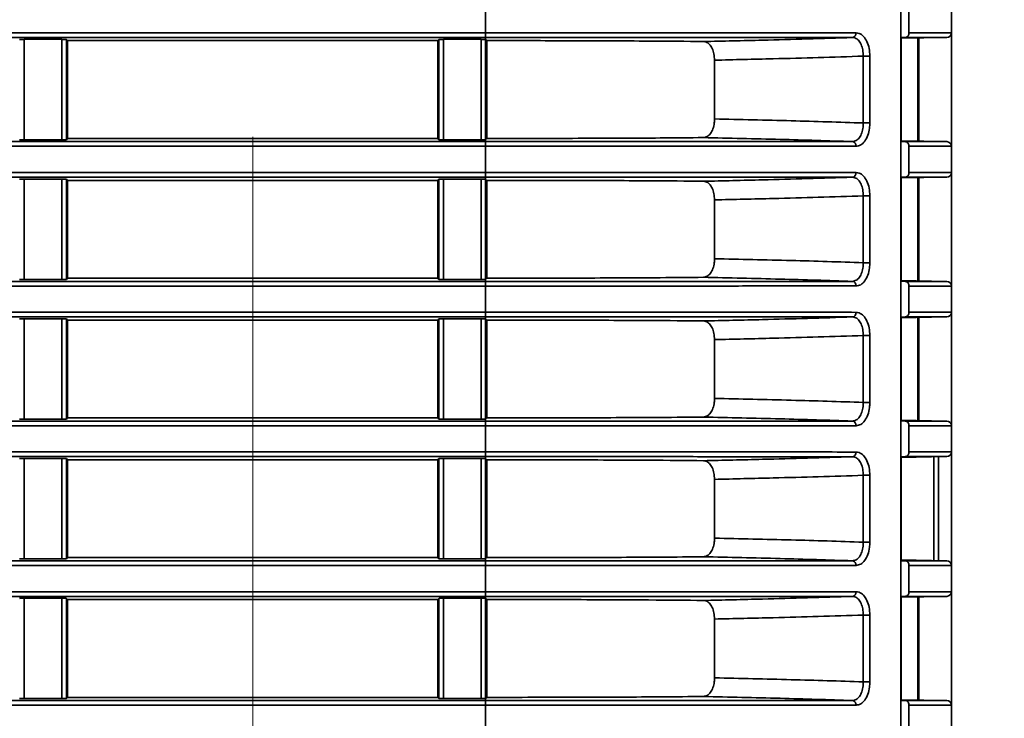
# Model space of a CAD drawing. Header units: millimetres. Extents: x 0 to 1118, y 0 to 864.
# Tile 235 of 250: x 1043 to 1056, y 469 to 478. Entities that reach past the tile are written whole.
import ezdxf

# ---------------------------------------------------------------- set-up
doc = ezdxf.new("R2010")
doc.units = ezdxf.units.MM
doc.linetypes.add('CENTERX2', pattern=[20.32, 12.7, -2.54, 2.54, -2.54])
doc.styles.add('SLDTEXTSTYLE0', font='TXT', dxfattribs={"width": 0.605})
doc.dimstyles.new('SLDDIMSTYLE3', dxfattribs={"dimtxt": 4.233333, "dimasz": 4.572, "dimexe": 0, "dimexo": 0.0625, "dimgap": 1.058333, "dimtad": 0, "dimtih": 1, "dimtoh": 1, "dimdec": 1, "dimlfac": 4, "dimrnd": 1e-09, "dimzin": 4, "dimdsep": 46, "dimtxsty": 'SLDTEXTSTYLE0', "dimsah": 1, "dimcen": 0.09, "dimadec": 0, "dimazin": 1, "dimtfac": 1, "dimtofl": 0, "dimtmove": 0, "dimatfit": 3, "dimfxl": 1, "dimfrac": 2, "dimtolj": 1, "dimtzin": 12, "dimarcsym": 0})

# ---------------------------------------------------------------- blocks, each defined once
blk = doc.blocks.new('_D_21')
at = {"color": 7, "linetype": 'Continuous', "lineweight": 0}
for p, q in [((934.937, 497.024), (1079.54, 497.024)), ((1077.94, 497.024), (1077.94, 476.868)), ((1085.54, 475.898), (1084.084, 475.898)), ((1084.084, 475.898), (1084.084, 469.401)), ((1093.624, 475.898), (1095.079, 475.898)), ((1095.079, 475.898), (1095.079, 469.401)), ((1084.084, 469.401), (1085.54, 469.401)), ((1095.079, 469.401), (1093.624, 469.401)), ((1077.94, 448.274), (1077.94, 468.431)), ((934.937, 448.274), (1079.54, 448.274))]:
    blk.add_line(p, q, dxfattribs=at)
at = {"color": 7, "linetype": 'Continuous', "lineweight": 18}
for points in [[(1077.94, 497.024), (1077.178, 492.452), (1078.702, 492.452)], [(1077.94, 448.274), (1078.702, 452.846), (1077.178, 452.846)]]:
    blk.add_solid(points, dxfattribs=at)
at = {"color": 7, "linetype": 'Continuous', "lineweight": 18, "char_height": 4.2333, "attachment_point": 1, "style": 'SLDTEXTSTYLE0'}
for s, insert in [('3X', (1059.346, 474.858)), ('195.0', (1068.077, 474.858)), ('7.7', (1085.54, 474.858))]:
    blk.add_mtext(s, dxfattribs=dict(at, insert=insert))

msp = doc.modelspace()

# ---------------------------------------------------------------- linework, layer by layer
at = {"color": 7, "linetype": 'Continuous', "lineweight": 35}
for p, q in [((1054.533, 501.787), (1054.533, 445.849)), ((1048.962, 478.098), (1048.962, 478.45)), ((1054.643, 478.098), (1054.643, 478.45)), ((1055.212, 478.45), (1055.212, 478.098)), ((934.242, 478.098), (1048.962, 478.098)), ((1048.962, 478.036), (934.401, 478.036)), ((1042.773, 478.011), (1043.276, 478.011)), ((1042.773, 478.011), (1042.773, 476.663)), ((1043.276, 476.663), (1043.276, 478.011)), ((1043.338, 478.009), (1043.354, 477.993)), ((1043.338, 478.009), (1043.338, 476.664)), ((1048.32, 477.993), (1043.354, 477.993)), ((1043.354, 477.993), (1043.354, 476.68)), ((1048.32, 477.993), (1048.336, 478.009)), ((1048.32, 476.68), (1048.32, 477.993)), ((1048.336, 476.664), (1048.336, 478.009)), ((1048.398, 478.011), (1048.901, 478.011)), ((1048.398, 478.011), (1048.398, 476.663)), ((1048.901, 476.663), (1048.901, 478.011)), ((1048.962, 478.098), (1048.962, 478.036)), ((1048.962, 478.036), (1048.962, 478.01)), ((1048.962, 478.01), (1048.963, 478.009)), ((1048.963, 478.009), (1048.963, 476.664)), ((1048.979, 477.993), (1048.979, 476.68)), ((1054.592, 478.036), (1054.533, 478.034)), ((1055.151, 478.036), (1054.533, 478.025)), ((1054.537, 478.025), (1054.537, 476.648)), ((1054.761, 476.645), (1054.761, 478.029)), ((1054.775, 476.644), (1054.775, 478.029)), ((1055.212, 476.575), (1055.212, 478.098)), ((1052.034, 476.942), (1052.034, 477.731)), ((1054.118, 477.785), (1054.03, 477.785)), ((1054.03, 476.888), (1054.03, 477.785)), ((1054.118, 477.785), (1054.118, 476.888)), ((1054.118, 476.888), (1054.03, 476.888)), ((1043.276, 476.663), (1042.773, 476.663)), ((1043.354, 476.68), (1043.338, 476.664)), ((1048.32, 476.68), (1043.354, 476.68)), ((1048.336, 476.664), (1048.32, 476.68)), ((1048.901, 476.663), (1048.398, 476.663)), ((1048.963, 476.664), (1048.962, 476.664)), ((1048.962, 476.664), (1048.962, 476.638)), ((1048.979, 476.68), (1048.963, 476.664)), ((1048.962, 476.575), (933.7, 476.575)), ((934.048, 476.638), (1048.962, 476.638)), ((1048.962, 476.575), (1048.962, 476.638)), ((1048.962, 476.223), (1048.962, 476.575)), ((1054.533, 476.649), (1055.151, 476.638)), ((1054.533, 476.639), (1054.592, 476.638)), ((1054.643, 476.223), (1054.643, 476.575)), ((1055.212, 476.575), (1055.212, 476.223)), ((930.212, 476.223), (1048.962, 476.223)), ((1048.962, 476.161), (930.212, 476.161)), ((1042.773, 476.136), (1043.276, 476.136)), ((1042.773, 476.136), (1042.773, 474.788)), ((1043.276, 474.788), (1043.276, 476.136)), ((1043.338, 476.134), (1043.354, 476.118)), ((1043.338, 476.134), (1043.338, 474.789)), ((1048.32, 476.118), (1048.336, 476.134)), ((1048.336, 474.789), (1048.336, 476.134)), ((1048.398, 476.136), (1048.901, 476.136)), ((1048.398, 476.136), (1048.398, 474.788)), ((1048.901, 474.788), (1048.901, 476.136)), ((1048.962, 476.223), (1048.962, 476.161)), ((1048.962, 476.161), (1048.962, 476.135)), ((1048.962, 476.135), (1048.963, 476.134)), ((1048.963, 476.134), (1048.963, 474.789)), ((1054.592, 476.161), (1054.533, 476.159)), ((1055.151, 476.161), (1054.533, 476.15)), ((1054.537, 476.15), (1054.537, 474.773)), ((1054.761, 474.77), (1054.761, 476.154)), ((1054.775, 474.769), (1054.775, 476.154)), ((1055.212, 474.7), (1055.212, 476.223)), ((1048.32, 476.118), (1043.354, 476.118)), ((1043.354, 476.118), (1043.354, 474.805)), ((1048.32, 474.805), (1048.32, 476.118)), ((1048.979, 476.118), (1048.979, 474.805)), ((1054.03, 475.91), (1054.118, 475.91)), ((1054.03, 475.013), (1054.03, 475.91)), ((1054.118, 475.91), (1054.118, 475.013)), ((1052.034, 475.067), (1052.034, 475.856)), ((1054.03, 475.013), (1054.118, 475.013)), ((1043.354, 474.805), (1043.338, 474.789)), ((1048.32, 474.805), (1043.354, 474.805)), ((1048.336, 474.789), (1048.32, 474.805)), ((1048.979, 474.805), (1048.963, 474.789)), ((930.212, 474.763), (1048.962, 474.763)), ((1048.962, 474.7), (930.212, 474.7)), ((1043.276, 474.788), (1042.773, 474.788)), ((1048.901, 474.788), (1048.398, 474.788)), ((1048.963, 474.789), (1048.962, 474.789)), ((1048.962, 474.789), (1048.962, 474.763)), ((1048.962, 474.763), (1048.962, 474.7)), ((1048.962, 474.348), (1048.962, 474.7)), ((1054.533, 474.774), (1055.151, 474.763)), ((1054.533, 474.764), (1054.592, 474.763)), ((1054.643, 474.348), (1054.643, 474.7)), ((1055.212, 474.7), (1055.212, 474.348)), ((930.212, 474.348), (1048.962, 474.348)), ((1048.962, 474.286), (930.212, 474.286)), ((1048.962, 474.348), (1048.962, 474.286)), ((1048.962, 474.286), (1048.962, 474.26)), ((1054.592, 474.286), (1054.533, 474.284)), ((1055.151, 474.286), (1054.533, 474.275)), ((1054.537, 474.275), (1054.537, 472.898)), ((1054.761, 472.895), (1054.761, 474.279)), ((1054.775, 472.894), (1054.775, 474.279)), ((1055.212, 472.825), (1055.212, 474.348)), ((1042.773, 474.261), (1043.276, 474.261)), ((1042.773, 474.261), (1042.773, 472.913)), ((1043.276, 472.913), (1043.276, 474.261)), ((1043.338, 474.259), (1043.354, 474.243)), ((1043.338, 474.259), (1043.338, 472.914)), ((1048.32, 474.243), (1043.354, 474.243)), ((1043.354, 474.243), (1043.354, 472.93)), ((1048.32, 474.243), (1048.336, 474.259)), ((1048.32, 472.93), (1048.32, 474.243)), ((1048.336, 472.914), (1048.336, 474.259)), ((1048.398, 474.261), (1048.901, 474.261)), ((1048.398, 474.261), (1048.398, 472.913)), ((1048.901, 472.913), (1048.901, 474.261)), ((1048.962, 474.26), (1048.963, 474.259)), ((1048.963, 474.259), (1048.963, 472.914)), ((1048.979, 474.243), (1048.979, 472.93)), ((1054.118, 474.035), (1054.03, 474.035)), ((1054.03, 473.138), (1054.03, 474.035)), ((1054.118, 474.035), (1054.118, 473.138)), ((1052.034, 473.192), (1052.034, 473.981)), ((1054.118, 473.138), (1054.03, 473.138)), ((1048.962, 472.825), (1021.423, 472.825)), ((1021.473, 472.888), (1048.962, 472.888)), ((1043.276, 472.913), (1042.773, 472.913)), ((1043.354, 472.93), (1043.338, 472.914)), ((1048.32, 472.93), (1043.354, 472.93)), ((1048.336, 472.914), (1048.32, 472.93)), ((1048.901, 472.913), (1048.398, 472.913)), ((1048.963, 472.914), (1048.962, 472.914)), ((1048.962, 472.914), (1048.962, 472.888)), ((1048.962, 472.825), (1048.962, 472.888)), ((1048.962, 472.473), (1048.962, 472.825)), ((1048.979, 472.93), (1048.963, 472.914)), ((1054.533, 472.899), (1055.151, 472.888)), ((1054.533, 472.889), (1054.592, 472.888)), ((1054.643, 472.473), (1054.643, 472.825)), ((1055.212, 472.825), (1055.212, 472.473)), ((1021.423, 472.473), (1048.962, 472.473)), ((1048.962, 472.473), (1048.962, 472.411)), ((1055.212, 470.95), (1055.212, 472.473)), ((1048.962, 472.411), (1021.473, 472.411)), ((1042.773, 472.386), (1043.276, 472.386)), ((1042.773, 472.386), (1042.773, 471.038)), ((1043.276, 471.038), (1043.276, 472.386)), ((1043.338, 472.384), (1043.354, 472.368)), ((1043.338, 472.384), (1043.338, 471.039)), ((1048.32, 472.368), (1043.354, 472.368)), ((1043.354, 472.368), (1043.354, 471.055)), ((1048.32, 472.368), (1048.336, 472.384)), ((1048.32, 471.055), (1048.32, 472.368)), ((1048.336, 471.039), (1048.336, 472.384)), ((1048.398, 472.386), (1048.901, 472.386)), ((1048.398, 472.386), (1048.398, 471.038)), ((1048.901, 471.038), (1048.901, 472.386)), ((1048.962, 472.411), (1048.962, 472.385)), ((1048.962, 472.385), (1048.963, 472.384)), ((1048.963, 472.384), (1048.963, 471.039)), ((1048.979, 472.368), (1048.979, 471.055)), ((1054.592, 472.411), (1054.533, 472.409)), ((1055.151, 472.411), (1054.533, 472.4)), ((1054.537, 472.4), (1054.537, 471.023)), ((1054.978, 471.016), (1054.978, 472.408)), ((1055.037, 472.409), (1055.037, 471.015)), ((1054.118, 472.16), (1054.03, 472.16)), ((1054.03, 471.263), (1054.03, 472.16)), ((1054.118, 472.16), (1054.118, 471.263)), ((1052.034, 471.317), (1052.034, 472.106)), ((1054.118, 471.263), (1054.03, 471.263)), ((930.212, 471.013), (1048.962, 471.013)), ((1043.276, 471.038), (1042.773, 471.038)), ((1043.354, 471.055), (1043.338, 471.039)), ((1048.32, 471.055), (1043.354, 471.055)), ((1048.336, 471.039), (1048.32, 471.055)), ((1048.901, 471.038), (1048.398, 471.038)), ((1048.963, 471.039), (1048.962, 471.039)), ((1048.962, 471.039), (1048.962, 471.013)), ((1048.962, 470.95), (1048.962, 471.013)), ((1048.979, 471.055), (1048.963, 471.039)), ((1054.533, 471.024), (1055.151, 471.013)), ((1054.533, 471.014), (1054.592, 471.013)), ((1048.962, 470.95), (930.212, 470.95)), ((1048.962, 470.598), (1048.962, 470.95)), ((1054.643, 470.598), (1054.643, 470.95)), ((1055.212, 470.95), (1055.212, 470.598)), ((930.212, 470.598), (1048.962, 470.598)), ((1048.962, 470.598), (1048.962, 470.536)), ((1055.212, 469.075), (1055.212, 470.598)), ((1048.962, 470.536), (930.212, 470.536)), ((1042.773, 470.511), (1043.276, 470.511)), ((1042.773, 470.511), (1042.773, 469.163)), ((1043.276, 469.163), (1043.276, 470.511)), ((1043.338, 470.509), (1043.354, 470.493)), ((1043.338, 470.509), (1043.338, 469.164)), ((1048.32, 470.493), (1043.354, 470.493)), ((1043.354, 470.493), (1043.354, 469.18)), ((1048.32, 470.493), (1048.336, 470.509)), ((1048.32, 469.18), (1048.32, 470.493)), ((1048.336, 469.164), (1048.336, 470.509)), ((1048.398, 470.511), (1048.901, 470.511)), ((1048.398, 470.511), (1048.398, 469.163)), ((1048.901, 469.163), (1048.901, 470.511)), ((1048.962, 470.536), (1048.962, 470.51)), ((1048.962, 470.51), (1048.963, 470.509)), ((1048.963, 470.509), (1048.963, 469.164)), ((1048.979, 470.493), (1048.979, 469.18)), ((1054.592, 470.536), (1054.533, 470.534)), ((1055.151, 470.536), (1054.533, 470.525)), ((1054.537, 470.525), (1054.537, 469.148)), ((1054.761, 469.145), (1054.761, 470.529)), ((1054.775, 469.144), (1054.775, 470.529)), ((1052.034, 469.442), (1052.034, 470.231)), ((1054.03, 470.285), (1054.118, 470.285)), ((1054.03, 469.388), (1054.03, 470.285)), ((1054.118, 470.285), (1054.118, 469.388)), ((1054.03, 469.388), (1054.118, 469.388)), ((930.212, 469.138), (1048.962, 469.138)), ((1043.276, 469.163), (1042.773, 469.163)), ((1043.354, 469.18), (1043.338, 469.164)), ((1048.32, 469.18), (1043.354, 469.18)), ((1048.336, 469.164), (1048.32, 469.18)), ((1048.901, 469.163), (1048.398, 469.163)), ((1048.963, 469.164), (1048.962, 469.164)), ((1048.962, 469.164), (1048.962, 469.138)), ((1048.962, 469.138), (1048.962, 469.075)), ((1048.979, 469.18), (1048.963, 469.164)), ((1054.533, 469.149), (1055.151, 469.138)), ((1054.533, 469.139), (1054.592, 469.138)), ((1048.962, 469.075), (930.212, 469.075)), ((1048.962, 468.723), (1048.962, 469.075)), ((1054.643, 468.723), (1054.643, 469.075)), ((1055.212, 469.075), (1055.212, 468.723))]:
    msp.add_line(p, q, dxfattribs=at)
at = {"color": 7, "linetype": 'CENTERX2', "lineweight": 18}
msp.add_line((1045.837, 497.024), (1045.837, 448.274), dxfattribs=at)
at = {"color": 7, "linetype": 'Continuous', "lineweight": 35, "flags": 128}
for points in [[(1048.963, 478.009), (1048.971, 478.002), (1048.979, 477.993)], [(1048.963, 476.134), (1048.971, 476.127), (1048.979, 476.118)], [(1048.963, 474.259), (1048.971, 474.252), (1048.979, 474.243)], [(1048.963, 472.384), (1048.971, 472.377), (1048.979, 472.368)], [(1048.963, 470.509), (1048.971, 470.502), (1048.979, 470.493)]]:
    msp.add_lwpolyline(points, dxfattribs=at)
at = {"color": 7, "linetype": 'Continuous', "lineweight": 35}
for centre, radius, start, end in [((1053.876, 478.092), 0.0577, 279.0857, 5.4786), ((1055.15, 478.098), 0.0625, 271, 0), ((1053.876, 476.581), 0.0577, 354.5214, 80.9143), ((1055.15, 476.575), 0.0625, 0, 89), ((1053.876, 476.217), 0.0577, 279.0857, 5.4786), ((1055.15, 476.223), 0.0625, 271, 0), ((1053.876, 474.706), 0.0577, 354.5214, 80.9143), ((1055.15, 474.7), 0.0625, 0, 89), ((1053.876, 474.342), 0.0577, 279.0857, 5.4786), ((1055.15, 474.348), 0.0625, 271, 0), ((1053.876, 472.831), 0.0577, 354.5214, 80.9143), ((1055.15, 472.825), 0.0625, 0, 89), ((1053.876, 472.467), 0.0577, 279.0857, 5.4786), ((1055.15, 472.473), 0.0625, 271, 0), ((1053.876, 470.956), 0.0577, 354.5214, 80.9143), ((1055.15, 470.95), 0.0625, 0, 89), ((1053.876, 470.592), 0.0577, 279.0857, 5.4786), ((1055.15, 470.598), 0.0625, 271, 0), ((1053.876, 469.081), 0.0577, 354.5214, 80.9143), ((1055.15, 469.075), 0.0625, 0, 89)]:
    msp.add_arc(centre, radius, start, end, dxfattribs=at)
for centre, start_param, end_param in [((1042.773, 478.009), 1.570796, 3.124139), ((1043.276, 478.009), 0.017453, 1.570796), ((1048.398, 478.009), 1.570796, 3.124139), ((1048.901, 478.009), 0.186295, 1.570796), ((1042.773, 476.664), 3.159046, 4.712389), ((1043.276, 476.664), 4.712389, 6.265732), ((1048.398, 476.664), 3.159046, 4.712389), ((1048.901, 476.664), 4.712389, 6.096891), ((1042.773, 476.134), 1.570796, 3.124139), ((1043.276, 476.134), 0.017453, 1.570796), ((1048.398, 476.134), 1.570796, 3.124139), ((1048.901, 476.134), 0.186295, 1.570796), ((1042.773, 474.789), 3.159046, 4.712389), ((1043.276, 474.789), 4.712389, 6.265732), ((1048.398, 474.789), 3.159046, 4.712389), ((1048.901, 474.789), 4.712389, 6.096891), ((1042.773, 474.259), 1.570796, 3.124139), ((1043.276, 474.259), 0.017453, 1.570796), ((1048.398, 474.259), 1.570796, 3.124139), ((1048.901, 474.259), 0.186295, 1.570796), ((1042.773, 472.914), 3.159046, 4.712389), ((1043.276, 472.914), 4.712389, 6.265732), ((1048.398, 472.914), 3.159046, 4.712389), ((1048.901, 472.914), 4.712389, 6.096891), ((1042.773, 472.384), 1.570796, 3.124139), ((1043.276, 472.384), 0.017453, 1.570796), ((1048.398, 472.384), 1.570796, 3.124139), ((1048.901, 472.384), 0.186295, 1.570796), ((1042.773, 471.039), 3.159046, 4.712389), ((1043.276, 471.039), 4.712389, 6.265732), ((1048.398, 471.039), 3.159046, 4.712389), ((1048.901, 471.039), 4.712389, 6.096891), ((1042.773, 470.509), 1.570796, 3.124139), ((1043.276, 470.509), 0.017453, 1.570796), ((1048.398, 470.509), 1.570796, 3.124139), ((1048.901, 470.509), 0.186295, 1.570796), ((1042.773, 469.164), 3.159046, 4.712389), ((1043.276, 469.164), 4.712389, 6.265732), ((1048.398, 469.164), 3.159046, 4.712389), ((1048.901, 469.164), 4.712389, 6.096891)]:
    msp.add_ellipse(centre, major_axis=(0.0625, 0), ratio=0.017455, start_param=start_param, end_param=end_param, dxfattribs=at)
for points, knots in [([(1048.962, 478.098), (1049.301, 478.098), (1049.989, 478.098), (1050.995, 478.098), (1051.961, 478.098), (1052.768, 478.098), (1053.431, 478.098), (1053.765, 478.098), (1053.933, 478.097)], [0, 0, 0, 0, 0.176962, 0.35883, 0.539613, 0.725638, 0.861726, 1, 1, 1, 1]), ([(1053.885, 478.035), (1053.719, 478.035), (1053.388, 478.035), (1052.736, 478.035), (1051.936, 478.035), (1050.984, 478.036), (1049.983, 478.036), (1049.302, 478.036), (1048.962, 478.036), (1048.962, 478.036)], [0, 0, 0, 0, 0.137189, 0.274379, 0.45778, 0.641182, 0.82059, 0.999997, 1, 1, 1, 1]), ([(1051.885, 477.981), (1051.652, 477.984), (1051.277, 477.987), (1050.616, 477.99), (1049.896, 477.993), (1049.33, 477.993), (1048.979, 477.993)], [0, 0, 0, 0, 0.304859, 0.492085, 0.684741, 1, 1, 1, 1]), ([(1051.885, 477.981), (1052.149, 477.987), (1052.816, 478.002), (1053.482, 478.022), (1053.885, 478.035)], [0, 0, 0, 0, 0.39555, 1, 1, 1, 1]), ([(1052.034, 477.731), (1052.032, 477.759), (1052.029, 477.816), (1052.004, 477.891), (1051.967, 477.947), (1051.925, 477.977), (1051.896, 477.98), (1051.885, 477.981)], [0, 0, 0, 0, 0.215877, 0.431756, 0.647527, 0.862942, 1, 1, 1, 1]), ([(1054.03, 477.785), (1054.029, 477.813), (1054.026, 477.869), (1054.002, 477.944), (1053.966, 478.001), (1053.924, 478.031), (1053.896, 478.034), (1053.885, 478.035)], [0, 0, 0, 0, 0.215032, 0.430055, 0.644976, 0.859537, 1, 1, 1, 1]), ([(1053.933, 478.097), (1053.947, 478.096), (1053.982, 478.092), (1054.034, 478.055), (1054.081, 477.984), (1054.112, 477.891), (1054.116, 477.82), (1054.118, 477.785)], [0, 0, 0, 0, 0.141134, 0.356492, 0.571563, 0.786006, 1, 1, 1, 1]), ([(1054.592, 478.036), (1054.598, 478.036), (1054.61, 478.038), (1054.626, 478.049), (1054.637, 478.066), (1054.643, 478.083), (1054.643, 478.094), (1054.643, 478.098)], [0, 0, 0, 0, 0.2218687, 0.4438015, 0.6638722, 0.8804035, 1, 1, 1, 1]), ([(1055.151, 478.036), (1055.151, 478.036), (1055.151, 478.036), (1055.127, 478.036), (1054.999, 478.036), (1054.805, 478.036), (1054.63, 478.036), (1054.592, 478.036)], [0, 0, 0, 0, 0.000006, 0.247902, 0.506176, 0.894395, 1, 1, 1, 1]), ([(1054.643, 478.098), (1054.683, 478.098), (1054.862, 478.098), (1055.058, 478.098), (1055.191, 478.098), (1055.205, 478.098), (1055.212, 478.098)], [0, 0, 0, 0, 0.109375, 0.495956, 0.753142, 1, 1, 1, 1]), ([(1054.03, 477.785), (1053.628, 477.772), (1052.962, 477.752), (1052.297, 477.737), (1052.034, 477.731)], [0, 0, 0, 0, 0.604849, 1, 1, 1, 1]), ([(1051.885, 476.692), (1051.902, 476.695), (1051.937, 476.701), (1051.982, 476.745), (1052.015, 476.808), (1052.032, 476.878), (1052.033, 476.924), (1052.034, 476.942)], [0, 0, 0, 0, 0.215427, 0.430867, 0.646097, 0.861632, 1, 1, 1, 1]), ([(1052.034, 476.942), (1052.377, 476.934), (1053.042, 476.92), (1053.708, 476.899), (1054.03, 476.888)], [0, 0, 0, 0, 0.515171, 1, 1, 1, 1]), ([(1053.885, 476.638), (1053.902, 476.641), (1053.936, 476.647), (1053.98, 476.69), (1054.012, 476.753), (1054.028, 476.823), (1054.03, 476.87), (1054.03, 476.888)], [0, 0, 0, 0, 0.214295, 0.428548, 0.642846, 0.857571, 1, 1, 1, 1]), ([(1054.118, 476.888), (1054.117, 476.865), (1054.115, 476.807), (1054.093, 476.719), (1054.052, 476.64), (1053.997, 476.586), (1053.954, 476.579), (1053.933, 476.576)], [0, 0, 0, 0, 0.141717, 0.35566, 0.569846, 0.784702, 1, 1, 1, 1]), ([(1051.885, 476.692), (1051.7, 476.69), (1051.374, 476.687), (1050.789, 476.684), (1050.217, 476.682), (1049.605, 476.681), (1049.19, 476.68), (1048.979, 476.68)], [0, 0, 0, 0, 0.246567, 0.433599, 0.626055, 0.810433, 1, 1, 1, 1]), ([(1053.885, 476.638), (1053.562, 476.649), (1052.895, 476.67), (1052.229, 476.684), (1051.885, 476.692)], [0, 0, 0, 0, 0.4848, 1, 1, 1, 1]), ([(1048.962, 476.638), (1048.962, 476.638), (1049.302, 476.638), (1049.983, 476.638), (1050.984, 476.638), (1051.936, 476.638), (1052.736, 476.638), (1053.388, 476.638), (1053.719, 476.638), (1053.885, 476.638)], [0, 0, 0, 0, 0.000003, 0.17941, 0.358818, 0.54222, 0.725621, 0.862811, 1, 1, 1, 1]), ([(1053.933, 476.576), (1053.768, 476.576), (1053.434, 476.576), (1052.779, 476.576), (1051.97, 476.575), (1051.013, 476.575), (1049.998, 476.575), (1049.311, 476.575), (1048.962, 476.575)], [0, 0, 0, 0, 0.136087, 0.274362, 0.455144, 0.64117, 0.818132, 1, 1, 1, 1]), ([(1054.643, 476.575), (1054.643, 476.582), (1054.642, 476.596), (1054.633, 476.615), (1054.62, 476.629), (1054.606, 476.637), (1054.596, 476.637), (1054.592, 476.638)], [0, 0, 0, 0, 0.212908, 0.425763, 0.640154, 0.857879, 1, 1, 1, 1]), ([(1054.592, 476.638), (1054.63, 476.638), (1054.805, 476.638), (1054.999, 476.638), (1055.127, 476.638), (1055.151, 476.638), (1055.151, 476.638), (1055.151, 476.638)], [0, 0, 0, 0, 0.105605, 0.493824, 0.752098, 0.999994, 1, 1, 1, 1]), ([(1055.212, 476.575), (1055.205, 476.575), (1055.191, 476.575), (1055.058, 476.575), (1054.862, 476.575), (1054.683, 476.575), (1054.643, 476.575)], [0, 0, 0, 0, 0.246858, 0.504044, 0.890625, 1, 1, 1, 1]), ([(1048.962, 476.223), (1049.301, 476.223), (1049.989, 476.223), (1050.995, 476.223), (1051.961, 476.223), (1052.768, 476.223), (1053.431, 476.223), (1053.765, 476.223), (1053.933, 476.222)], [0, 0, 0, 0, 0.1769617, 0.3588299, 0.5396128, 0.7256384, 0.8617256, 1, 1, 1, 1]), ([(1053.885, 476.16), (1053.719, 476.16), (1053.388, 476.16), (1052.736, 476.16), (1051.936, 476.16), (1050.984, 476.161), (1049.983, 476.161), (1049.302, 476.161), (1048.962, 476.161), (1048.962, 476.161)], [0, 0, 0, 0, 0.137189, 0.274379, 0.45778, 0.641182, 0.82059, 0.999997, 1, 1, 1, 1]), ([(1051.885, 476.106), (1052.149, 476.112), (1052.816, 476.127), (1053.482, 476.147), (1053.885, 476.16)], [0, 0, 0, 0, 0.39555, 1, 1, 1, 1]), ([(1054.03, 475.91), (1054.029, 475.938), (1054.026, 475.994), (1054.002, 476.069), (1053.966, 476.126), (1053.924, 476.156), (1053.896, 476.159), (1053.885, 476.16)], [0, 0, 0, 0, 0.215032, 0.430055, 0.644976, 0.859537, 1, 1, 1, 1]), ([(1053.933, 476.222), (1053.947, 476.221), (1053.982, 476.217), (1054.034, 476.18), (1054.081, 476.109), (1054.112, 476.016), (1054.116, 475.945), (1054.118, 475.91)], [0, 0, 0, 0, 0.141134, 0.356492, 0.571563, 0.786006, 1, 1, 1, 1]), ([(1054.592, 476.161), (1054.598, 476.161), (1054.61, 476.163), (1054.626, 476.174), (1054.637, 476.191), (1054.643, 476.208), (1054.643, 476.219), (1054.643, 476.223)], [0, 0, 0, 0, 0.221869, 0.443802, 0.663872, 0.880404, 1, 1, 1, 1]), ([(1055.151, 476.161), (1055.151, 476.161), (1055.151, 476.161), (1055.127, 476.161), (1054.999, 476.161), (1054.805, 476.161), (1054.63, 476.161), (1054.592, 476.161)], [0, 0, 0, 0, 0.000006, 0.247902, 0.506176, 0.894395, 1, 1, 1, 1]), ([(1054.643, 476.223), (1054.683, 476.223), (1054.862, 476.223), (1055.058, 476.223), (1055.191, 476.223), (1055.205, 476.223), (1055.212, 476.223)], [0, 0, 0, 0, 0.109375, 0.495956, 0.753142, 1, 1, 1, 1]), ([(1051.885, 476.106), (1051.652, 476.109), (1051.277, 476.112), (1050.616, 476.115), (1049.896, 476.118), (1049.33, 476.118), (1048.979, 476.118)], [0, 0, 0, 0, 0.304859, 0.492085, 0.684741, 1, 1, 1, 1]), ([(1052.034, 475.856), (1052.032, 475.884), (1052.029, 475.941), (1052.004, 476.016), (1051.967, 476.072), (1051.925, 476.102), (1051.896, 476.105), (1051.885, 476.106)], [0, 0, 0, 0, 0.215877, 0.431756, 0.647527, 0.862942, 1, 1, 1, 1]), ([(1054.03, 475.91), (1053.628, 475.897), (1052.962, 475.877), (1052.297, 475.862), (1052.034, 475.856)], [0, 0, 0, 0, 0.604849, 1, 1, 1, 1]), ([(1051.885, 474.817), (1051.902, 474.82), (1051.937, 474.826), (1051.982, 474.87), (1052.015, 474.933), (1052.032, 475.003), (1052.033, 475.049), (1052.034, 475.067)], [0, 0, 0, 0, 0.215427, 0.430867, 0.646097, 0.861632, 1, 1, 1, 1]), ([(1052.034, 475.067), (1052.377, 475.059), (1053.042, 475.045), (1053.708, 475.024), (1054.03, 475.013)], [0, 0, 0, 0, 0.5151714, 1, 1, 1, 1]), ([(1053.885, 474.763), (1053.902, 474.766), (1053.936, 474.772), (1053.98, 474.815), (1054.012, 474.878), (1054.028, 474.948), (1054.03, 474.995), (1054.03, 475.013)], [0, 0, 0, 0, 0.214295, 0.428548, 0.642846, 0.857571, 1, 1, 1, 1]), ([(1054.118, 475.013), (1054.117, 474.99), (1054.115, 474.932), (1054.093, 474.844), (1054.052, 474.765), (1053.997, 474.711), (1053.954, 474.704), (1053.933, 474.701)], [0, 0, 0, 0, 0.141717, 0.35566, 0.569846, 0.784702, 1, 1, 1, 1]), ([(1051.885, 474.817), (1051.7, 474.815), (1051.374, 474.812), (1050.789, 474.809), (1050.217, 474.807), (1049.605, 474.806), (1049.19, 474.805), (1048.979, 474.805)], [0, 0, 0, 0, 0.246567, 0.433599, 0.626055, 0.810433, 1, 1, 1, 1]), ([(1053.885, 474.763), (1053.562, 474.774), (1052.895, 474.795), (1052.229, 474.809), (1051.885, 474.817)], [0, 0, 0, 0, 0.4848, 1, 1, 1, 1]), ([(1048.962, 474.763), (1048.962, 474.763), (1049.302, 474.763), (1049.983, 474.763), (1050.984, 474.763), (1051.936, 474.763), (1052.736, 474.763), (1053.388, 474.763), (1053.719, 474.763), (1053.885, 474.763)], [0, 0, 0, 0, 0.0000026, 0.1794104, 0.3588182, 0.5422197, 0.7256213, 0.8628105, 1, 1, 1, 1]), ([(1053.933, 474.701), (1053.768, 474.701), (1053.434, 474.701), (1052.779, 474.701), (1051.97, 474.7), (1051.013, 474.7), (1049.998, 474.7), (1049.311, 474.7), (1048.962, 474.7)], [0, 0, 0, 0, 0.136087, 0.274362, 0.455144, 0.64117, 0.818132, 1, 1, 1, 1]), ([(1054.643, 474.7), (1054.643, 474.707), (1054.642, 474.721), (1054.633, 474.74), (1054.62, 474.754), (1054.606, 474.762), (1054.596, 474.762), (1054.592, 474.763)], [0, 0, 0, 0, 0.212908, 0.425763, 0.640154, 0.857879, 1, 1, 1, 1]), ([(1054.592, 474.763), (1054.63, 474.763), (1054.805, 474.763), (1054.999, 474.763), (1055.127, 474.763), (1055.151, 474.763), (1055.151, 474.763), (1055.151, 474.763)], [0, 0, 0, 0, 0.105605, 0.493824, 0.752098, 0.999994, 1, 1, 1, 1]), ([(1055.212, 474.7), (1055.205, 474.7), (1055.191, 474.7), (1055.058, 474.7), (1054.862, 474.7), (1054.683, 474.7), (1054.643, 474.7)], [0, 0, 0, 0, 0.246858, 0.504044, 0.890625, 1, 1, 1, 1]), ([(1048.962, 474.348), (1049.301, 474.348), (1049.989, 474.348), (1050.995, 474.348), (1051.961, 474.348), (1052.768, 474.348), (1053.431, 474.348), (1053.765, 474.348), (1053.933, 474.347)], [0, 0, 0, 0, 0.176962, 0.35883, 0.539613, 0.725638, 0.861726, 1, 1, 1, 1]), ([(1053.885, 474.285), (1053.719, 474.285), (1053.388, 474.285), (1052.736, 474.285), (1051.936, 474.285), (1050.984, 474.286), (1049.983, 474.286), (1049.302, 474.286), (1048.962, 474.286), (1048.962, 474.286)], [0, 0, 0, 0, 0.137189, 0.274379, 0.45778, 0.641182, 0.82059, 0.999997, 1, 1, 1, 1]), ([(1051.885, 474.231), (1052.149, 474.237), (1052.816, 474.252), (1053.482, 474.272), (1053.885, 474.285)], [0, 0, 0, 0, 0.39555, 1, 1, 1, 1]), ([(1054.03, 474.035), (1054.029, 474.063), (1054.026, 474.119), (1054.002, 474.194), (1053.966, 474.251), (1053.924, 474.281), (1053.896, 474.284), (1053.885, 474.285)], [0, 0, 0, 0, 0.215032, 0.430055, 0.644976, 0.859537, 1, 1, 1, 1]), ([(1053.933, 474.347), (1053.947, 474.346), (1053.982, 474.342), (1054.034, 474.305), (1054.081, 474.234), (1054.112, 474.141), (1054.116, 474.07), (1054.118, 474.035)], [0, 0, 0, 0, 0.141134, 0.356492, 0.571563, 0.786006, 1, 1, 1, 1]), ([(1054.592, 474.286), (1054.598, 474.286), (1054.61, 474.288), (1054.626, 474.299), (1054.637, 474.316), (1054.643, 474.333), (1054.643, 474.344), (1054.643, 474.348)], [0, 0, 0, 0, 0.221869, 0.443802, 0.663872, 0.880404, 1, 1, 1, 1]), ([(1055.151, 474.286), (1055.151, 474.286), (1055.151, 474.286), (1055.127, 474.286), (1054.999, 474.286), (1054.805, 474.286), (1054.63, 474.286), (1054.592, 474.286)], [0, 0, 0, 0, 0.000006, 0.247902, 0.506176, 0.894395, 1, 1, 1, 1]), ([(1054.643, 474.348), (1054.683, 474.348), (1054.862, 474.348), (1055.058, 474.348), (1055.191, 474.348), (1055.205, 474.348), (1055.212, 474.348)], [0, 0, 0, 0, 0.109375, 0.495956, 0.753142, 1, 1, 1, 1]), ([(1051.885, 474.231), (1051.652, 474.234), (1051.277, 474.237), (1050.616, 474.24), (1049.896, 474.243), (1049.33, 474.243), (1048.979, 474.243)], [0, 0, 0, 0, 0.304859, 0.492085, 0.684741, 1, 1, 1, 1]), ([(1052.034, 473.981), (1052.032, 474.009), (1052.029, 474.066), (1052.004, 474.141), (1051.967, 474.197), (1051.925, 474.227), (1051.896, 474.23), (1051.885, 474.231)], [0, 0, 0, 0, 0.215877, 0.431756, 0.647527, 0.862942, 1, 1, 1, 1]), ([(1054.03, 474.035), (1053.628, 474.022), (1052.962, 474.002), (1052.297, 473.987), (1052.034, 473.981)], [0, 0, 0, 0, 0.6048486, 1, 1, 1, 1]), ([(1051.885, 472.942), (1051.902, 472.945), (1051.937, 472.951), (1051.982, 472.995), (1052.015, 473.058), (1052.032, 473.128), (1052.033, 473.174), (1052.034, 473.192)], [0, 0, 0, 0, 0.2154266, 0.4308668, 0.6460966, 0.8616317, 1, 1, 1, 1]), ([(1052.034, 473.192), (1052.377, 473.184), (1053.042, 473.17), (1053.708, 473.149), (1054.03, 473.138)], [0, 0, 0, 0, 0.515171, 1, 1, 1, 1]), ([(1053.885, 472.888), (1053.902, 472.891), (1053.936, 472.897), (1053.98, 472.94), (1054.012, 473.003), (1054.028, 473.073), (1054.03, 473.12), (1054.03, 473.138)], [0, 0, 0, 0, 0.214295, 0.428548, 0.642846, 0.857571, 1, 1, 1, 1]), ([(1054.118, 473.138), (1054.117, 473.115), (1054.115, 473.057), (1054.093, 472.969), (1054.052, 472.89), (1053.997, 472.836), (1053.954, 472.829), (1053.933, 472.826)], [0, 0, 0, 0, 0.141717, 0.35566, 0.569846, 0.784702, 1, 1, 1, 1]), ([(1048.962, 472.888), (1048.962, 472.888), (1049.302, 472.888), (1049.983, 472.888), (1050.984, 472.888), (1051.936, 472.888), (1052.736, 472.888), (1053.388, 472.888), (1053.719, 472.888), (1053.885, 472.888)], [0, 0, 0, 0, 0.000003, 0.17941, 0.358818, 0.54222, 0.725621, 0.862811, 1, 1, 1, 1]), ([(1053.933, 472.826), (1053.768, 472.826), (1053.434, 472.826), (1052.779, 472.826), (1051.97, 472.825), (1051.013, 472.825), (1049.998, 472.825), (1049.311, 472.825), (1048.962, 472.825)], [0, 0, 0, 0, 0.136087, 0.274362, 0.455144, 0.64117, 0.818132, 1, 1, 1, 1]), ([(1051.885, 472.942), (1051.7, 472.94), (1051.374, 472.937), (1050.789, 472.934), (1050.217, 472.932), (1049.605, 472.931), (1049.19, 472.93), (1048.979, 472.93)], [0, 0, 0, 0, 0.246567, 0.433599, 0.626055, 0.810433, 1, 1, 1, 1]), ([(1053.885, 472.888), (1053.562, 472.899), (1052.895, 472.92), (1052.229, 472.934), (1051.885, 472.942)], [0, 0, 0, 0, 0.4848, 1, 1, 1, 1]), ([(1054.643, 472.825), (1054.643, 472.832), (1054.642, 472.846), (1054.633, 472.865), (1054.62, 472.879), (1054.606, 472.887), (1054.596, 472.887), (1054.592, 472.888)], [0, 0, 0, 0, 0.212908, 0.425763, 0.640154, 0.857879, 1, 1, 1, 1]), ([(1054.592, 472.888), (1054.63, 472.888), (1054.805, 472.888), (1054.999, 472.888), (1055.127, 472.888), (1055.151, 472.888), (1055.151, 472.888), (1055.151, 472.888)], [0, 0, 0, 0, 0.105605, 0.493824, 0.752098, 0.999994, 1, 1, 1, 1]), ([(1055.212, 472.825), (1055.205, 472.825), (1055.191, 472.825), (1055.058, 472.825), (1054.862, 472.825), (1054.683, 472.825), (1054.643, 472.825)], [0, 0, 0, 0, 0.246858, 0.504044, 0.890625, 1, 1, 1, 1]), ([(1048.962, 472.473), (1049.301, 472.473), (1049.989, 472.473), (1050.995, 472.473), (1051.961, 472.473), (1052.768, 472.473), (1053.431, 472.473), (1053.765, 472.473), (1053.933, 472.472)], [0, 0, 0, 0, 0.176962, 0.35883, 0.539613, 0.725638, 0.861726, 1, 1, 1, 1]), ([(1053.933, 472.472), (1053.947, 472.471), (1053.982, 472.467), (1054.034, 472.43), (1054.081, 472.359), (1054.112, 472.266), (1054.116, 472.195), (1054.118, 472.16)], [0, 0, 0, 0, 0.141134, 0.356492, 0.571563, 0.786006, 1, 1, 1, 1]), ([(1054.592, 472.411), (1054.598, 472.411), (1054.61, 472.413), (1054.626, 472.424), (1054.637, 472.441), (1054.643, 472.458), (1054.643, 472.469), (1054.643, 472.473)], [0, 0, 0, 0, 0.221869, 0.443802, 0.663872, 0.880404, 1, 1, 1, 1]), ([(1054.643, 472.473), (1054.683, 472.473), (1054.862, 472.473), (1055.058, 472.473), (1055.191, 472.473), (1055.205, 472.473), (1055.212, 472.473)], [0, 0, 0, 0, 0.109375, 0.495956, 0.753142, 1, 1, 1, 1]), ([(1053.885, 472.41), (1053.719, 472.41), (1053.388, 472.41), (1052.736, 472.41), (1051.936, 472.41), (1050.984, 472.411), (1049.983, 472.411), (1049.302, 472.411), (1048.962, 472.411), (1048.962, 472.411)], [0, 0, 0, 0, 0.137189, 0.274379, 0.45778, 0.641182, 0.82059, 0.999997, 1, 1, 1, 1]), ([(1051.885, 472.356), (1051.652, 472.359), (1051.277, 472.362), (1050.616, 472.365), (1049.896, 472.368), (1049.33, 472.368), (1048.979, 472.368)], [0, 0, 0, 0, 0.3048586, 0.4920852, 0.6847415, 1, 1, 1, 1]), ([(1051.885, 472.356), (1052.149, 472.362), (1052.816, 472.377), (1053.482, 472.397), (1053.885, 472.41)], [0, 0, 0, 0, 0.39555, 1, 1, 1, 1]), ([(1052.034, 472.106), (1052.032, 472.134), (1052.029, 472.191), (1052.004, 472.266), (1051.967, 472.322), (1051.925, 472.352), (1051.896, 472.355), (1051.885, 472.356)], [0, 0, 0, 0, 0.215877, 0.431756, 0.647527, 0.862942, 1, 1, 1, 1]), ([(1054.03, 472.16), (1054.029, 472.188), (1054.026, 472.244), (1054.002, 472.319), (1053.966, 472.376), (1053.924, 472.406), (1053.896, 472.409), (1053.885, 472.41)], [0, 0, 0, 0, 0.215032, 0.430055, 0.644976, 0.859537, 1, 1, 1, 1]), ([(1055.151, 472.411), (1055.151, 472.411), (1055.151, 472.411), (1055.127, 472.411), (1054.999, 472.411), (1054.805, 472.411), (1054.63, 472.411), (1054.592, 472.411)], [0, 0, 0, 0, 0.000006, 0.247902, 0.506176, 0.894395, 1, 1, 1, 1]), ([(1054.03, 472.16), (1053.628, 472.147), (1052.962, 472.127), (1052.297, 472.112), (1052.034, 472.106)], [0, 0, 0, 0, 0.6048486, 1, 1, 1, 1]), ([(1051.885, 471.067), (1051.902, 471.07), (1051.937, 471.076), (1051.982, 471.12), (1052.015, 471.183), (1052.032, 471.253), (1052.033, 471.299), (1052.034, 471.317)], [0, 0, 0, 0, 0.215427, 0.430867, 0.646097, 0.861632, 1, 1, 1, 1]), ([(1052.034, 471.317), (1052.377, 471.309), (1053.042, 471.295), (1053.708, 471.274), (1054.03, 471.263)], [0, 0, 0, 0, 0.515171, 1, 1, 1, 1]), ([(1053.885, 471.013), (1053.902, 471.016), (1053.936, 471.022), (1053.98, 471.065), (1054.012, 471.128), (1054.028, 471.198), (1054.03, 471.245), (1054.03, 471.263)], [0, 0, 0, 0, 0.214295, 0.428548, 0.642846, 0.857571, 1, 1, 1, 1]), ([(1054.118, 471.263), (1054.117, 471.24), (1054.115, 471.182), (1054.093, 471.094), (1054.052, 471.015), (1053.997, 470.961), (1053.954, 470.954), (1053.933, 470.951)], [0, 0, 0, 0, 0.141717, 0.35566, 0.569846, 0.784702, 1, 1, 1, 1]), ([(1048.962, 471.013), (1048.962, 471.013), (1049.302, 471.013), (1049.983, 471.013), (1050.984, 471.013), (1051.936, 471.013), (1052.736, 471.013), (1053.388, 471.013), (1053.719, 471.013), (1053.885, 471.013)], [0, 0, 0, 0, 0.0000026, 0.1794104, 0.3588182, 0.5422197, 0.7256213, 0.8628105, 1, 1, 1, 1]), ([(1051.885, 471.067), (1051.7, 471.065), (1051.374, 471.062), (1050.789, 471.059), (1050.217, 471.057), (1049.605, 471.056), (1049.19, 471.055), (1048.979, 471.055)], [0, 0, 0, 0, 0.246567, 0.433599, 0.626055, 0.810433, 1, 1, 1, 1]), ([(1053.885, 471.013), (1053.562, 471.024), (1052.895, 471.045), (1052.229, 471.059), (1051.885, 471.067)], [0, 0, 0, 0, 0.4848004, 1, 1, 1, 1]), ([(1054.643, 470.95), (1054.643, 470.957), (1054.642, 470.971), (1054.633, 470.99), (1054.62, 471.004), (1054.606, 471.012), (1054.596, 471.012), (1054.592, 471.013)], [0, 0, 0, 0, 0.212908, 0.425763, 0.640154, 0.857879, 1, 1, 1, 1]), ([(1054.592, 471.013), (1054.63, 471.013), (1054.805, 471.013), (1054.999, 471.013), (1055.127, 471.013), (1055.151, 471.013), (1055.151, 471.013), (1055.151, 471.013)], [0, 0, 0, 0, 0.105605, 0.493824, 0.752098, 0.999994, 1, 1, 1, 1]), ([(1053.933, 470.951), (1053.768, 470.951), (1053.434, 470.951), (1052.779, 470.951), (1051.97, 470.95), (1051.013, 470.95), (1049.998, 470.95), (1049.311, 470.95), (1048.962, 470.95)], [0, 0, 0, 0, 0.136087, 0.274362, 0.455144, 0.64117, 0.818132, 1, 1, 1, 1]), ([(1055.212, 470.95), (1055.205, 470.95), (1055.191, 470.95), (1055.058, 470.95), (1054.862, 470.95), (1054.683, 470.95), (1054.643, 470.95)], [0, 0, 0, 0, 0.246858, 0.504044, 0.890625, 1, 1, 1, 1]), ([(1048.962, 470.598), (1049.301, 470.598), (1049.989, 470.598), (1050.995, 470.598), (1051.961, 470.598), (1052.768, 470.598), (1053.431, 470.598), (1053.765, 470.598), (1053.933, 470.597)], [0, 0, 0, 0, 0.1769617, 0.3588299, 0.5396128, 0.7256384, 0.8617256, 1, 1, 1, 1]), ([(1053.933, 470.597), (1053.947, 470.596), (1053.982, 470.592), (1054.034, 470.555), (1054.081, 470.484), (1054.112, 470.391), (1054.116, 470.32), (1054.118, 470.285)], [0, 0, 0, 0, 0.141134, 0.356492, 0.571563, 0.786006, 1, 1, 1, 1]), ([(1054.592, 470.536), (1054.598, 470.536), (1054.61, 470.538), (1054.626, 470.549), (1054.637, 470.566), (1054.643, 470.583), (1054.643, 470.594), (1054.643, 470.598)], [0, 0, 0, 0, 0.221869, 0.443802, 0.663872, 0.880404, 1, 1, 1, 1]), ([(1054.643, 470.598), (1054.683, 470.598), (1054.862, 470.598), (1055.058, 470.598), (1055.191, 470.598), (1055.205, 470.598), (1055.212, 470.598)], [0, 0, 0, 0, 0.109375, 0.495956, 0.753142, 1, 1, 1, 1]), ([(1053.885, 470.535), (1053.719, 470.535), (1053.388, 470.535), (1052.736, 470.535), (1051.936, 470.535), (1050.984, 470.536), (1049.983, 470.536), (1049.302, 470.536), (1048.962, 470.536), (1048.962, 470.536)], [0, 0, 0, 0, 0.137189, 0.274379, 0.45778, 0.641182, 0.82059, 0.999997, 1, 1, 1, 1]), ([(1051.885, 470.481), (1051.652, 470.484), (1051.277, 470.487), (1050.616, 470.49), (1049.896, 470.493), (1049.33, 470.493), (1048.979, 470.493)], [0, 0, 0, 0, 0.304859, 0.492085, 0.684741, 1, 1, 1, 1]), ([(1051.885, 470.481), (1052.149, 470.487), (1052.816, 470.502), (1053.482, 470.522), (1053.885, 470.535)], [0, 0, 0, 0, 0.39555, 1, 1, 1, 1]), ([(1052.034, 470.231), (1052.032, 470.259), (1052.029, 470.316), (1052.004, 470.391), (1051.967, 470.447), (1051.925, 470.477), (1051.896, 470.48), (1051.885, 470.481)], [0, 0, 0, 0, 0.215877, 0.431756, 0.647527, 0.862942, 1, 1, 1, 1]), ([(1054.03, 470.285), (1054.029, 470.313), (1054.026, 470.369), (1054.002, 470.444), (1053.966, 470.501), (1053.924, 470.531), (1053.896, 470.534), (1053.885, 470.535)], [0, 0, 0, 0, 0.215032, 0.4300553, 0.6449758, 0.859537, 1, 1, 1, 1]), ([(1055.151, 470.536), (1055.151, 470.536), (1055.151, 470.536), (1055.127, 470.536), (1054.999, 470.536), (1054.805, 470.536), (1054.63, 470.536), (1054.592, 470.536)], [0, 0, 0, 0, 0.000006, 0.247902, 0.506176, 0.894395, 1, 1, 1, 1]), ([(1054.03, 470.285), (1053.628, 470.272), (1052.962, 470.252), (1052.297, 470.237), (1052.034, 470.231)], [0, 0, 0, 0, 0.604849, 1, 1, 1, 1]), ([(1051.885, 469.192), (1051.902, 469.195), (1051.937, 469.201), (1051.982, 469.245), (1052.015, 469.308), (1052.032, 469.378), (1052.033, 469.424), (1052.034, 469.442)], [0, 0, 0, 0, 0.215427, 0.430867, 0.646097, 0.861632, 1, 1, 1, 1]), ([(1052.034, 469.442), (1052.377, 469.434), (1053.042, 469.42), (1053.708, 469.399), (1054.03, 469.388)], [0, 0, 0, 0, 0.515171, 1, 1, 1, 1]), ([(1053.885, 469.138), (1053.902, 469.141), (1053.936, 469.147), (1053.98, 469.19), (1054.012, 469.253), (1054.028, 469.323), (1054.03, 469.37), (1054.03, 469.388)], [0, 0, 0, 0, 0.214295, 0.428548, 0.642846, 0.857571, 1, 1, 1, 1]), ([(1054.118, 469.388), (1054.117, 469.365), (1054.115, 469.307), (1054.093, 469.219), (1054.052, 469.14), (1053.997, 469.086), (1053.954, 469.079), (1053.933, 469.076)], [0, 0, 0, 0, 0.141717, 0.35566, 0.569846, 0.784702, 1, 1, 1, 1]), ([(1048.962, 469.138), (1048.962, 469.138), (1049.302, 469.138), (1049.983, 469.138), (1050.984, 469.138), (1051.936, 469.138), (1052.736, 469.138), (1053.388, 469.138), (1053.719, 469.138), (1053.885, 469.138)], [0, 0, 0, 0, 0.000003, 0.17941, 0.358818, 0.54222, 0.725621, 0.862811, 1, 1, 1, 1]), ([(1051.885, 469.192), (1051.7, 469.19), (1051.374, 469.187), (1050.789, 469.184), (1050.217, 469.182), (1049.605, 469.181), (1049.19, 469.18), (1048.979, 469.18)], [0, 0, 0, 0, 0.246567, 0.433599, 0.626055, 0.810433, 1, 1, 1, 1]), ([(1053.885, 469.138), (1053.562, 469.149), (1052.895, 469.17), (1052.229, 469.184), (1051.885, 469.192)], [0, 0, 0, 0, 0.4848, 1, 1, 1, 1]), ([(1054.643, 469.075), (1054.643, 469.082), (1054.642, 469.096), (1054.633, 469.115), (1054.62, 469.129), (1054.606, 469.137), (1054.596, 469.137), (1054.592, 469.138)], [0, 0, 0, 0, 0.212908, 0.425763, 0.640154, 0.857879, 1, 1, 1, 1]), ([(1054.592, 469.138), (1054.63, 469.138), (1054.805, 469.138), (1054.999, 469.138), (1055.127, 469.138), (1055.151, 469.138), (1055.151, 469.138), (1055.151, 469.138)], [0, 0, 0, 0, 0.105605, 0.493824, 0.752098, 0.999994, 1, 1, 1, 1]), ([(1053.933, 469.076), (1053.768, 469.076), (1053.434, 469.076), (1052.779, 469.076), (1051.97, 469.075), (1051.013, 469.075), (1049.998, 469.075), (1049.311, 469.075), (1048.962, 469.075)], [0, 0, 0, 0, 0.136087, 0.274362, 0.455144, 0.64117, 0.818132, 1, 1, 1, 1]), ([(1055.212, 469.075), (1055.205, 469.075), (1055.191, 469.075), (1055.058, 469.075), (1054.862, 469.075), (1054.683, 469.075), (1054.643, 469.075)], [0, 0, 0, 0, 0.246858, 0.504044, 0.890625, 1, 1, 1, 1])]:
    msp.add_open_spline(points, degree=3, knots=knots, dxfattribs=at)

# ---------------------------------------------------------------- dimensions: what is measured, and where the dimension line sits
at = {"color": 7, "linetype": 'Continuous', "lineweight": 18}
dim = msp.add_linear_dim(base=(1077.94, 448.274), p1=(933.337, 497.024), p2=(933.337, 448.274), angle=90, text='3X <>', dimstyle='SLDDIMSTYLE3', dxfattribs=at)
dim.commit()
dim.dimension.update_dxf_attribs({"geometry": '_D_21', "text_midpoint": (1077.94, 472.649), "dimtype": 160})

doc.saveas('drawing.dxf')
